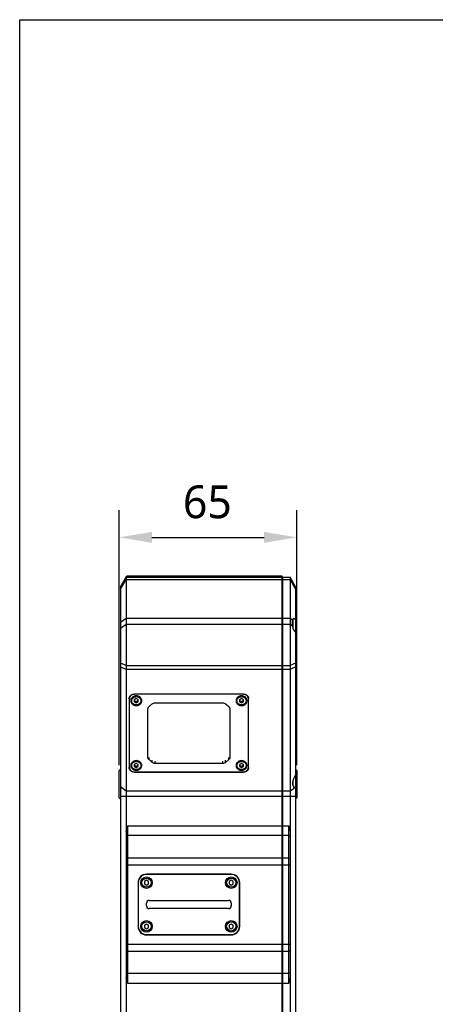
# Model space of a CAD drawing. Header units: millimetres. Extents: x 225 to 441, y -304 to -147.
# Tile 8 of 28: x 225 to 263, y -237 to -147. Entities that reach past the tile are written whole.
import ezdxf

# ---------------------------------------------------------------- set-up
doc = ezdxf.new("R2010")
doc.units = ezdxf.units.MM
doc.header["$LTSCALE"] = 23.1
doc.header["$PDMODE"] = 3
doc.header["$PDSIZE"] = 8
doc.layers.get('0').update_dxf_attribs({"linetype": 'CONTINUOUS'})
doc.layers.get('Defpoints').update_dxf_attribs({"linetype": 'CONTINUOUS'})
doc.layers.add('00_COMPONENTS', color=7, linetype='CONTINUOUS')
doc.layers.add('51__DRAFT_DIMS', color=7, linetype='CONTINUOUS')
doc.styles.get("Standard").update_dxf_attribs({"font": 'Roboto-Regular.ttf'})
doc.dimstyles.new('DIMSTYLE_3', dxfattribs={"dimtxt": 3, "dimasz": 3, "dimexe": 2.5, "dimexo": 0.5, "dimgap": 0.75, "dimtad": 1, "dimlfac": 4, "dimdsep": 46, "dimtxsty": 'STANDARD', "dimblk": '_FILLED', "dimblk1": '_FILLED', "dimblk2": '_FILLED', "dimcen": 0.09, "dimclrt": 3, "dimazin": 2, "dimtp": 0.3, "dimtm": 0.3, "dimtfac": 1, "dimtofl": 0, "dimtmove": 0, "dimatfit": 3, "dimldrblk": '_FILLED', "dimfxl": 1, "dimtolj": 1, "dimarcsym": 0})

# ---------------------------------------------------------------- blocks, each defined once
blk = doc.blocks.new('_FILLED')
at = {"color": 0, "linetype": 'ByBlock'}
blk.add_solid([(0, 0), (-1, 0.167), (-1, -0.167)], dxfattribs=at)
blk = doc.blocks.new('*D14')
at = {"layer": '51__DRAFT_DIMS', "color": 0, "lineweight": -2}
for p, q in [((234.561, -214.762), (234.561, -191.44)), ((250.811, -214.762), (250.811, -191.44)), ((237.561, -193.94), (247.811, -193.94))]:
    blk.add_line(p, q, dxfattribs=at)
at = {"layer": 'Defpoints', "color": 0}
for p in [(250.811, -193.94), (234.561, -215.262), (250.811, -215.262)]:
    blk.add_point(p, dxfattribs=at)
at = {"layer": '51__DRAFT_DIMS', "color": 0, "linetype": 'ByBlock', "lineweight": -2, "xscale": 3, "yscale": 3, "zscale": 3, "rotation": 180}
blk.add_blockref('_FILLED', (234.561, -193.94), dxfattribs=at)
at = {"layer": '51__DRAFT_DIMS', "color": 0, "linetype": 'ByBlock', "lineweight": -2, "xscale": 3, "yscale": 3, "zscale": 3}
blk.add_blockref('_FILLED', (250.811, -193.94), dxfattribs=at)
at = {"layer": '51__DRAFT_DIMS', "color": 3, "insert": (242.624, -189.19), "char_height": 3, "attachment_point": 2, "line_spacing_factor": 0.9}
blk.add_mtext('\\A1;65', dxfattribs=at)

msp = doc.modelspace()

# ---------------------------------------------------------------- linework, layer by layer
msp.add_lwpolyline([(225.4664, -146.6056), (441.0682, -146.6056), (441.0682, -304.3292), (225.4664, -304.3292)], close=True)
at = {"layer": '00_COMPONENTS', "color": 7}
for p, q in [((234.6859, -198.4494), (235.2574, -197.4494)), ((235.1859, -197.5744), (235.1859, -247.3841)), ((235.1859, -197.5744), (249.4359, -197.5744)), ((235.2574, -197.4494), (249.4359, -197.4494)), ((249.4359, -197.4494), (249.4359, -247.6786)), ((249.4359, -197.7994), (249.4859, -197.7994)), ((249.4859, -197.5744), (249.4859, -247.6786)), ((249.4859, -197.5744), (250.1859, -197.5744)), ((250.1859, -197.5744), (250.1859, -247.6342)), ((250.6859, -198.4494), (250.1859, -197.5744)), ((234.6859, -198.4494), (234.6859, -247.8904)), ((250.6859, -198.4494), (250.6859, -202.5966)), ((250.4359, -201.4512), (250.4359, -202.261)), ((250.6859, -202.601), (250.6859, -247.8904)), ((235.4734, -208.6913), (235.4734, -214.9891)), ((235.4984, -214.9891), (235.4984, -208.5565)), ((236.1234, -208.6878), (235.9359, -208.7838)), ((235.9359, -208.7838), (235.9359, -208.9758)), ((235.9359, -208.8488), (236.1234, -208.9449)), ((245.9234, -208.27), (235.9484, -208.27)), ((245.9234, -208.2922), (235.9484, -208.2922)), ((236.3109, -208.7838), (236.1234, -208.6878)), ((236.1234, -208.9449), (236.3109, -208.8488)), ((236.3109, -208.9758), (236.3109, -208.7838)), ((245.7484, -208.6878), (245.5609, -208.7838)), ((245.5609, -208.7838), (245.5609, -208.9758)), ((245.5609, -208.8488), (245.7484, -208.9449)), ((245.9359, -208.7838), (245.7484, -208.6878)), ((245.7484, -208.9449), (245.9359, -208.8488)), ((245.9359, -208.9758), (245.9359, -208.7838)), ((246.3734, -214.9891), (246.3734, -208.5565)), ((246.3984, -214.9891), (246.3984, -208.6913)), ((235.9359, -208.9758), (236.1234, -209.0718)), ((236.1234, -209.0718), (236.1234, -208.9449)), ((236.1234, -209.0718), (236.3109, -208.9758)), ((237.1859, -214.0308), (237.1859, -209.6496)), ((237.2958, -209.4144), (237.5761, -209.1657)), ((237.8413, -209.0683), (244.0306, -209.0683)), ((244.2958, -209.1657), (244.5761, -209.4144)), ((244.6859, -209.6496), (244.6859, -214.0308)), ((245.5609, -208.9758), (245.7484, -209.0718)), ((245.7484, -209.0718), (245.7484, -208.9449)), ((245.7484, -209.0718), (245.9359, -208.9758)), ((237.5761, -214.5147), (237.2958, -214.266)), ((244.5761, -214.266), (244.2958, -214.5147)), ((234.5609, -215.2619), (234.6859, -215.1369)), ((236.1234, -214.6086), (235.9359, -214.7046)), ((235.9359, -214.7046), (235.9359, -214.8966)), ((235.9359, -214.7696), (236.1234, -214.8657)), ((235.9359, -214.8966), (236.1234, -214.9926)), ((236.3109, -214.7046), (236.1234, -214.6086)), ((236.1234, -214.8657), (236.3109, -214.7696)), ((236.1234, -214.9926), (236.1234, -214.8657)), ((236.1234, -214.9926), (236.3109, -214.8966)), ((236.3109, -214.8966), (236.3109, -214.7046)), ((244.0306, -214.6121), (237.8413, -214.6121)), ((245.7484, -214.6086), (245.5609, -214.7046)), ((245.5609, -214.7046), (245.5609, -214.8966)), ((245.5609, -214.7696), (245.7484, -214.8657)), ((245.5609, -214.8966), (245.7484, -214.9926)), ((245.9359, -214.7046), (245.7484, -214.6086)), ((245.7484, -214.8657), (245.9359, -214.7696)), ((245.7484, -214.9926), (245.7484, -214.8657)), ((245.7484, -214.9926), (245.9359, -214.8966)), ((245.9359, -214.8966), (245.9359, -214.7046)), ((250.8109, -215.2619), (250.6859, -215.1369)), ((234.5609, -217.7619), (234.5609, -215.2619)), ((235.9484, -215.3882), (245.9234, -215.3882)), ((235.9484, -215.4104), (245.9234, -215.4104)), ((250.8109, -215.2619), (250.8109, -217.7619)), ((250.4359, -216.1713), (250.4359, -216.6545)), ((234.5609, -217.7619), (234.6859, -217.8869)), ((250.8109, -217.7619), (250.6859, -217.8869)), ((235.3109, -220.3321), (235.3109, -234.6918)), ((250.0609, -234.6918), (250.0609, -220.3321)), ((244.8109, -224.7369), (237.0609, -224.7369)), ((244.8109, -224.7619), (237.0609, -224.7619)), ((236.2859, -225.5119), (236.2859, -229.5119)), ((236.3109, -225.5119), (236.3109, -229.5119)), ((237.0609, -225.2954), (236.8734, -225.4037)), ((236.8734, -225.4037), (236.8734, -225.6202)), ((236.8734, -225.6202), (237.0609, -225.7285)), ((237.2484, -225.4037), (237.0609, -225.2954)), ((237.0609, -225.7285), (237.2484, -225.6202)), ((237.2484, -225.6202), (237.2484, -225.4037)), ((244.8109, -225.2954), (244.6234, -225.4037)), ((244.6234, -225.4037), (244.6234, -225.6202)), ((244.6234, -225.6202), (244.8109, -225.7285)), ((244.9984, -225.4037), (244.8109, -225.2954)), ((244.8109, -225.7285), (244.9984, -225.6202)), ((244.9984, -225.6202), (244.9984, -225.4037)), ((245.5609, -229.5119), (245.5609, -225.5119)), ((245.5859, -229.5119), (245.5859, -225.5119)), ((237.0609, -227.6369), (237.0609, -227.3869)), ((237.3109, -227.1369), (244.5609, -227.1369)), ((244.8109, -227.3869), (244.8109, -227.6369)), ((244.5609, -227.8869), (237.3109, -227.8869)), ((237.0609, -229.2954), (236.8734, -229.4037)), ((236.8734, -229.4037), (236.8734, -229.6202)), ((237.2484, -229.4037), (237.0609, -229.2954)), ((237.2484, -229.6202), (237.2484, -229.4037)), ((244.8109, -229.2954), (244.6234, -229.4037)), ((244.6234, -229.4037), (244.6234, -229.6202)), ((244.9984, -229.4037), (244.8109, -229.2954)), ((244.9984, -229.6202), (244.9984, -229.4037)), ((236.8734, -229.6202), (237.0609, -229.7285)), ((237.0609, -229.7285), (237.2484, -229.6202)), ((237.0609, -230.2619), (244.8109, -230.2619)), ((237.0609, -230.2869), (244.8109, -230.2869)), ((244.6234, -229.6202), (244.8109, -229.7285)), ((244.8109, -229.7285), (244.9984, -229.6202))]:
    msp.add_line(p, q, dxfattribs=at)
at = {"layer": '00_COMPONENTS', "color": 4}
for p, q in [((234.6859, -198.6691), (235.1859, -197.7941)), ((235.1859, -197.7941), (249.4359, -197.7941)), ((249.4359, -197.9532), (249.4859, -197.9532)), ((249.4859, -197.7941), (250.1859, -197.7941)), ((250.1859, -197.7941), (250.6859, -198.6691)), ((235.1859, -201.3548), (234.6859, -201.7172)), ((249.4359, -201.3548), (235.1859, -201.3548)), ((249.4359, -201.5139), (249.4859, -201.5139)), ((250.1859, -201.3548), (249.4859, -201.3548)), ((250.4015, -201.511), (250.1859, -201.3548)), ((250.4109, -201.4526), (250.4109, -202.1405)), ((234.6859, -202.2475), (235.1859, -201.8851)), ((235.1859, -201.8851), (250.1859, -201.8851)), ((250.1859, -201.8851), (250.4015, -202.0414)), ((235.1859, -205.6437), (234.6859, -205.4296)), ((234.6859, -205.7759), (235.1859, -205.99)), ((235.1859, -205.6437), (250.1859, -205.6437)), ((235.1859, -205.99), (249.4359, -205.99)), ((249.4359, -205.8861), (249.4859, -205.8861)), ((249.4859, -205.99), (250.1859, -205.99)), ((250.6859, -205.4296), (250.1859, -205.6437)), ((250.1859, -205.99), (250.6859, -205.7759)), ((235.9484, -208.2922), (235.9484, -208.27)), ((245.9234, -208.2922), (245.9234, -208.27)), ((237.2958, -214.266), (237.2958, -214.0582)), ((244.5761, -214.266), (244.5761, -214.0582)), ((237.5761, -214.5147), (237.5761, -214.3069)), ((237.8413, -214.6121), (237.8413, -214.4043)), ((244.0306, -214.6121), (244.0306, -214.4043)), ((244.2958, -214.5147), (244.2958, -214.3069)), ((235.9484, -215.4104), (235.9484, -215.3882)), ((245.9234, -215.4104), (245.9234, -215.3882)), ((235.1859, -217.1413), (234.6859, -216.7373)), ((250.1859, -217.1413), (250.6453, -216.7701)), ((250.4109, -216.2984), (250.4109, -216.5679)), ((234.6859, -217.6031), (250.6859, -217.6031)), ((249.4359, -217.1413), (235.1859, -217.1413)), ((249.4359, -217.0374), (249.4859, -217.0374)), ((250.1859, -217.1413), (249.4859, -217.1413)), ((235.3109, -220.3321), (250.0609, -220.3321)), ((235.3109, -221.1892), (235.1859, -221.2964)), ((249.4359, -221.1892), (235.3109, -221.1892)), ((249.4359, -221.3821), (249.4859, -221.3821)), ((250.0609, -221.1892), (249.4859, -221.1892)), ((250.0609, -221.1892), (250.1859, -221.2964)), ((235.3109, -223.2346), (235.1859, -223.3417)), ((235.3109, -223.2346), (249.4359, -223.2346)), ((249.4859, -223.2346), (250.0609, -223.2346)), ((250.0609, -223.2346), (250.1859, -223.3417)), ((235.1859, -223.8775), (250.1859, -223.8775)), ((249.4359, -223.4274), (249.4859, -223.4274)), ((235.1859, -231.1464), (250.1859, -231.1464)), ((235.3109, -231.7893), (235.1859, -231.6822)), ((235.3109, -231.7893), (249.4359, -231.7893)), ((249.4359, -231.5964), (249.4859, -231.5964)), ((249.4859, -231.7893), (250.0609, -231.7893)), ((250.0609, -231.7893), (250.1859, -231.6822)), ((235.3109, -233.8347), (235.1859, -233.7275)), ((249.4359, -233.8347), (235.3109, -233.8347)), ((249.4359, -233.6418), (249.4859, -233.6418)), ((250.0609, -233.8347), (249.4859, -233.8347)), ((250.0609, -233.8347), (250.1859, -233.7275)), ((235.3109, -234.6918), (250.0609, -234.6918))]:
    msp.add_line(p, q, dxfattribs=at)
at = {"layer": '00_COMPONENTS', "color": 7}
for centre in [(237.0609, -225.5119), (244.8109, -225.5119), (237.0609, -229.5119), (244.8109, -229.5119)]:
    msp.add_circle(centre, 0.525, dxfattribs=at)
at = {"layer": '00_COMPONENTS', "color": 4}
for centre in [(237.0609, -225.5119), (244.8109, -225.5119), (237.0609, -229.5119), (244.8109, -229.5119)]:
    msp.add_circle(centre, 0.422, dxfattribs=at)
at = {"layer": '00_COMPONENTS', "color": 7}
for centre, radius, start, end in [((250.4109, -201.4512), 0.025, 360, 70.253145), ((236.0173, -208.8451), 0.3939, 182.523379, 185.030216), ((236.2296, -208.8451), 0.3939, 354.969784, 357.476621), ((245.6423, -208.8451), 0.3939, 182.523379, 185.030216), ((245.8546, -208.8451), 0.3939, 354.969784, 357.476621), ((236.0173, -214.7659), 0.3939, 182.523379, 185.030216), ((236.2296, -214.7659), 0.3939, 354.969784, 357.476621), ((245.6423, -214.7659), 0.3939, 182.523379, 185.030216), ((245.8546, -214.7659), 0.3939, 354.969784, 357.476621), ((237.0609, -225.5119), 0.775, 90, 180), ((237.0609, -225.5119), 0.75, 90, 180), ((244.8109, -225.5119), 0.775, 0, 90), ((244.8109, -225.5119), 0.75, 0, 90), ((237.3109, -227.3869), 0.25, 90, 180), ((237.3109, -227.6369), 0.25, 180, 270), ((244.5609, -227.3869), 0.25, 0, 90), ((244.5609, -227.6369), 0.25, 270, 360), ((237.0609, -229.5119), 0.775, 180, 270), ((237.0609, -229.5119), 0.75, 180, 270), ((244.8109, -229.5119), 0.775, 270, 360), ((244.8109, -229.5119), 0.75, 270, 360)]:
    msp.add_arc(centre, radius, start, end, dxfattribs=at)
for centre, major_axis, ratio, start_param, end_param in [((250.7574, -201.9887), (-0.2891, 0.6172), 0.3397624, -0.7418481, 0.5431723), ((250.7574, -201.9887), (0, 0.625), 0.5714286, -4.627971, -3.3429506), ((250.7574, -216.1532), (0.213, 0.6171), 0.4645594, 0.8402999, 3.4614069)]:
    msp.add_ellipse(centre, major_axis=major_axis, ratio=ratio, start_param=start_param, end_param=end_param, dxfattribs=at)
for points, knots in [([(250.4015, -202.0414), (250.3968, -201.9441), (250.3932, -201.8036), (250.3952, -201.6267), (250.3988, -201.5472), (250.4015, -201.511)], [0, 0, 0, 0, 0.5502899, 0.7947852, 1, 1, 1, 1]), ([(235.4734, -208.6913), (235.4734, -208.6637), (235.4796, -208.6081), (235.5071, -208.5283), (235.5515, -208.4549), (235.6112, -208.3908), (235.6836, -208.3383), (235.7662, -208.2993), (235.8555, -208.2754), (235.9174, -208.27), (235.9484, -208.27)], [0, 0, 0, 0, 0.1175628, 0.2363059, 0.3571994, 0.4808462, 0.6074058, 0.7365981, 0.8677697, 1, 1, 1, 1]), ([(235.9484, -208.2922), (235.9191, -208.2922), (235.8604, -208.2972), (235.7757, -208.3199), (235.6976, -208.3568), (235.6289, -208.4066), (235.5724, -208.4674), (235.5303, -208.5369), (235.5043, -208.6125), (235.4984, -208.6652), (235.4984, -208.6913)], [0, 0, 0, 0, 0.1322307, 0.263402, 0.3925942, 0.5191538, 0.6428006, 0.7636941, 0.8824369, 1, 1, 1, 1]), ([(236.1234, -208.4363), (236.0908, -208.4363), (236.0256, -208.442), (235.9316, -208.4672), (235.8447, -208.5082), (235.7684, -208.5634), (235.7056, -208.631), (235.6588, -208.7082), (235.63, -208.7922), (235.6234, -208.8508), (235.6234, -208.8798)], [0, 0, 0, 0, 0.1322305, 0.263402, 0.3925942, 0.5191538, 0.6428007, 0.7636942, 0.8824372, 1, 1, 1, 1]), ([(235.6484, -208.8553), (235.6484, -208.825), (235.6557, -208.764), (235.6877, -208.6771), (235.7391, -208.5987), (235.7842, -208.5546), (235.8089, -208.5349)], [0, 0, 0, 0, 0.2454561, 0.4929286, 0.7441027, 1, 1, 1, 1]), ([(236.5984, -208.8553), (236.5984, -208.8835), (236.5922, -208.9402), (236.5644, -209.0216), (236.5196, -209.0962), (236.4597, -209.1611), (236.3872, -209.2141), (236.2772, -209.2664), (236.1234, -209.2935), (235.9697, -209.2664), (235.8597, -209.2141), (235.7871, -209.1611), (235.7272, -209.0961), (235.6824, -209.0216), (235.6547, -208.9402), (235.6484, -208.8835), (235.6484, -208.8553)], [0, 0, 0, 0, 0.0597463, 0.1199188, 0.1808855, 0.242889, 0.3060151, 0.3701768, 0.5000014, 0.6298256, 0.6939868, 0.7571124, 0.8191153, 0.8800817, 0.9402538, 1, 1, 1, 1]), ([(236.6234, -208.8798), (236.6234, -208.8508), (236.6169, -208.7922), (236.588, -208.7082), (236.5412, -208.631), (236.4784, -208.5634), (236.4021, -208.5082), (236.3153, -208.4672), (236.2212, -208.442), (236.1561, -208.4363), (236.1234, -208.4363)], [0, 0, 0, 0, 0.1175628, 0.2363058, 0.3571993, 0.4808462, 0.6074058, 0.736598, 0.8677695, 1, 1, 1, 1]), ([(236.4382, -208.5352), (236.4629, -208.5548), (236.5079, -208.5989), (236.5592, -208.6773), (236.5912, -208.7641), (236.5984, -208.8251), (236.5984, -208.8553)], [0, 0, 0, 0, 0.2558872, 0.5070582, 0.7545348, 1, 1, 1, 1]), ([(245.7484, -208.4363), (245.7158, -208.4363), (245.6506, -208.442), (245.5566, -208.4672), (245.4697, -208.5082), (245.3934, -208.5634), (245.3306, -208.631), (245.2838, -208.7082), (245.255, -208.7922), (245.2484, -208.8508), (245.2484, -208.8798)], [0, 0, 0, 0, 0.1322305, 0.263402, 0.3925942, 0.5191538, 0.6428007, 0.7636942, 0.8824372, 1, 1, 1, 1]), ([(245.2734, -208.8553), (245.2734, -208.825), (245.2807, -208.764), (245.3127, -208.6771), (245.3641, -208.5987), (245.4092, -208.5546), (245.4339, -208.5349)], [0, 0, 0, 0, 0.2454561, 0.4929286, 0.7441027, 1, 1, 1, 1]), ([(246.2234, -208.8553), (246.2234, -208.8835), (246.2172, -208.9402), (246.1894, -209.0216), (246.1446, -209.0962), (246.0847, -209.1611), (246.0122, -209.2141), (245.9022, -209.2664), (245.7484, -209.2935), (245.5947, -209.2664), (245.4847, -209.2141), (245.4121, -209.1611), (245.3522, -209.0961), (245.3074, -209.0216), (245.2797, -208.9402), (245.2734, -208.8835), (245.2734, -208.8553)], [0, 0, 0, 0, 0.0597463, 0.1199188, 0.1808855, 0.242889, 0.3060151, 0.3701768, 0.5000014, 0.6298256, 0.6939868, 0.7571124, 0.8191153, 0.8800817, 0.9402538, 1, 1, 1, 1]), ([(246.2484, -208.8798), (246.2484, -208.8508), (246.2419, -208.7922), (246.213, -208.7082), (246.1662, -208.631), (246.1034, -208.5634), (246.0271, -208.5082), (245.9403, -208.4672), (245.8462, -208.442), (245.7811, -208.4363), (245.7484, -208.4363)], [0, 0, 0, 0, 0.1175628, 0.2363058, 0.3571993, 0.4808462, 0.6074058, 0.736598, 0.8677695, 1, 1, 1, 1]), ([(245.9234, -208.27), (245.9544, -208.27), (246.0163, -208.2754), (246.1057, -208.2993), (246.1882, -208.3383), (246.2607, -208.3908), (246.3203, -208.4549), (246.3648, -208.5283), (246.3922, -208.6081), (246.3984, -208.6637), (246.3984, -208.6913)], [0, 0, 0, 0, 0.1322303, 0.2634019, 0.3925942, 0.5191538, 0.6428006, 0.7636941, 0.8824372, 1, 1, 1, 1]), ([(246.3734, -208.6913), (246.3734, -208.6652), (246.3676, -208.6125), (246.3416, -208.5369), (246.2994, -208.4674), (246.2429, -208.4066), (246.1743, -208.3568), (246.0961, -208.3199), (246.0114, -208.2972), (245.9528, -208.2922), (245.9234, -208.2922)], [0, 0, 0, 0, 0.1175631, 0.2363059, 0.3571994, 0.4808462, 0.6074058, 0.736598, 0.8677693, 1, 1, 1, 1]), ([(246.0632, -208.5352), (246.0879, -208.5548), (246.1329, -208.5989), (246.1842, -208.6773), (246.2162, -208.7641), (246.2234, -208.8251), (246.2234, -208.8553)], [0, 0, 0, 0, 0.2558872, 0.5070582, 0.7545348, 1, 1, 1, 1]), ([(235.6234, -208.8798), (235.6234, -208.9088), (235.63, -208.9673), (235.6588, -209.0513), (235.7056, -209.1286), (235.7684, -209.1961), (235.8447, -209.2514), (235.9316, -209.2924), (236.0256, -209.3176), (236.0908, -209.3233), (236.1234, -209.3233)], [0, 0, 0, 0, 0.1175628, 0.2363058, 0.3571993, 0.4808462, 0.6074058, 0.736598, 0.8677695, 1, 1, 1, 1]), ([(235.6249, -208.8797), (235.6274, -208.9072), (235.6382, -208.9623), (235.6712, -209.0404), (235.72, -209.1115), (235.8042, -209.1945), (235.9393, -209.2686), (236.0618, -209.2887), (236.1234, -209.2887)], [0, 0, 0, 0, 0.1177222, 0.2369172, 0.3583665, 0.4825089, 0.7377198, 1, 1, 1, 1]), ([(236.1234, -209.2887), (236.185, -209.2887), (236.3075, -209.2686), (236.4426, -209.1945), (236.5269, -209.1115), (236.5756, -209.0404), (236.6087, -208.9623), (236.6195, -208.9072), (236.6219, -208.8797)], [0, 0, 0, 0, 0.2622802, 0.5174911, 0.6416335, 0.7630828, 0.8822778, 1, 1, 1, 1]), ([(236.1234, -209.3233), (236.1561, -209.3233), (236.2212, -209.3176), (236.3153, -209.2924), (236.4021, -209.2514), (236.4784, -209.1961), (236.5412, -209.1286), (236.588, -209.0513), (236.6169, -208.9673), (236.6234, -208.9088), (236.6234, -208.8798)], [0, 0, 0, 0, 0.1322305, 0.263402, 0.3925942, 0.5191538, 0.6428007, 0.7636942, 0.8824372, 1, 1, 1, 1]), ([(237.1859, -209.6496), (237.1859, -209.6278), (237.1908, -209.5839), (237.2125, -209.5209), (237.2476, -209.463), (237.2786, -209.4296), (237.2958, -209.4144)], [0, 0, 0, 0, 0.2444915, 0.4914375, 0.7428557, 1, 1, 1, 1]), ([(237.5761, -209.1657), (237.6114, -209.1344), (237.6962, -209.0849), (237.7927, -209.0683), (237.8413, -209.0683)], [0, 0, 0, 0, 0.4925097, 1, 1, 1, 1]), ([(244.0306, -209.0683), (244.0792, -209.0683), (244.1757, -209.0849), (244.2605, -209.1344), (244.2958, -209.1657)], [0, 0, 0, 0, 0.5074903, 1, 1, 1, 1]), ([(244.5761, -209.4144), (244.5932, -209.4296), (244.6243, -209.463), (244.6594, -209.5209), (244.681, -209.5839), (244.6859, -209.6278), (244.6859, -209.6496)], [0, 0, 0, 0, 0.2571443, 0.5085625, 0.7555085, 1, 1, 1, 1]), ([(245.2484, -208.8798), (245.2484, -208.9088), (245.255, -208.9673), (245.2838, -209.0513), (245.3306, -209.1286), (245.3934, -209.1961), (245.4697, -209.2514), (245.5566, -209.2924), (245.6506, -209.3176), (245.7158, -209.3233), (245.7484, -209.3233)], [0, 0, 0, 0, 0.1175628, 0.2363058, 0.3571993, 0.4808462, 0.6074058, 0.736598, 0.8677695, 1, 1, 1, 1]), ([(245.2499, -208.8797), (245.2524, -208.9072), (245.2632, -208.9623), (245.2962, -209.0404), (245.345, -209.1115), (245.4292, -209.1945), (245.5643, -209.2686), (245.6868, -209.2887), (245.7484, -209.2887)], [0, 0, 0, 0, 0.1177222, 0.2369172, 0.3583665, 0.4825089, 0.7377198, 1, 1, 1, 1]), ([(245.7484, -209.2887), (245.81, -209.2887), (245.9325, -209.2686), (246.0676, -209.1945), (246.1519, -209.1115), (246.2006, -209.0404), (246.2337, -208.9623), (246.2445, -208.9072), (246.2469, -208.8797)], [0, 0, 0, 0, 0.2622802, 0.5174911, 0.6416335, 0.7630828, 0.8822778, 1, 1, 1, 1]), ([(245.7484, -209.3233), (245.7811, -209.3233), (245.8462, -209.3176), (245.9403, -209.2924), (246.0271, -209.2514), (246.1034, -209.1961), (246.1662, -209.1286), (246.213, -209.0513), (246.2419, -208.9673), (246.2484, -208.9088), (246.2484, -208.8798)], [0, 0, 0, 0, 0.1322305, 0.263402, 0.3925942, 0.5191538, 0.6428007, 0.7636942, 0.8824372, 1, 1, 1, 1]), ([(237.2958, -214.266), (237.2786, -214.2508), (237.2476, -214.2174), (237.2125, -214.1595), (237.1908, -214.0965), (237.1859, -214.0526), (237.1859, -214.0308)], [0, 0, 0, 0, 0.2571443, 0.5085625, 0.7555085, 1, 1, 1, 1]), ([(244.6859, -214.0308), (244.6859, -214.0526), (244.681, -214.0965), (244.6594, -214.1595), (244.6243, -214.2174), (244.5932, -214.2508), (244.5761, -214.266)], [0, 0, 0, 0, 0.2444915, 0.4914375, 0.7428557, 1, 1, 1, 1]), ([(235.4734, -214.7813), (235.4734, -214.8042), (235.4777, -214.8502), (235.4902, -214.8946), (235.4984, -214.9161)], [0, 0, 0, 0, 0.4982574, 1, 1, 1, 1]), ([(235.9484, -215.4104), (235.9174, -215.4104), (235.8555, -215.405), (235.7662, -215.3811), (235.6836, -215.3421), (235.6112, -215.2896), (235.5515, -215.2255), (235.5071, -215.1521), (235.4796, -215.0723), (235.4734, -215.0167), (235.4734, -214.9891)], [0, 0, 0, 0, 0.1322303, 0.2634019, 0.3925942, 0.5191538, 0.6428006, 0.7636941, 0.8824372, 1, 1, 1, 1]), ([(235.4984, -214.9891), (235.4984, -215.0152), (235.5043, -215.0679), (235.5303, -215.1435), (235.5724, -215.213), (235.6289, -215.2738), (235.6976, -215.3236), (235.7757, -215.3605), (235.8604, -215.3831), (235.9191, -215.3882), (235.9484, -215.3882)], [0, 0, 0, 0, 0.1175631, 0.2363059, 0.3571994, 0.4808462, 0.6074058, 0.736598, 0.8677693, 1, 1, 1, 1]), ([(236.1234, -214.3571), (236.0908, -214.3571), (236.0256, -214.3628), (235.9316, -214.388), (235.8447, -214.429), (235.7684, -214.4842), (235.7056, -214.5518), (235.6588, -214.629), (235.63, -214.713), (235.6234, -214.7716), (235.6234, -214.8006)], [0, 0, 0, 0, 0.1322305, 0.263402, 0.3925942, 0.5191538, 0.6428007, 0.7636942, 0.8824372, 1, 1, 1, 1]), ([(235.6234, -214.8006), (235.6234, -214.8296), (235.63, -214.8881), (235.6588, -214.9721), (235.7056, -215.0494), (235.7684, -215.1169), (235.8447, -215.1722), (235.9316, -215.2132), (236.0256, -215.2384), (236.0908, -215.2441), (236.1234, -215.2441)], [0, 0, 0, 0, 0.1175628, 0.2363058, 0.3571993, 0.4808462, 0.6074058, 0.736598, 0.8677695, 1, 1, 1, 1]), ([(235.6249, -214.8005), (235.6274, -214.828), (235.6382, -214.8831), (235.6712, -214.9612), (235.72, -215.0323), (235.8042, -215.1153), (235.9393, -215.1894), (236.0618, -215.2095), (236.1234, -215.2095)], [0, 0, 0, 0, 0.1177222, 0.2369172, 0.3583665, 0.4825089, 0.7377198, 1, 1, 1, 1]), ([(235.6484, -214.7761), (235.6484, -214.7458), (235.6557, -214.6848), (235.6877, -214.5979), (235.7391, -214.5195), (235.7842, -214.4754), (235.8089, -214.4557)], [0, 0, 0, 0, 0.2454561, 0.4929286, 0.7441027, 1, 1, 1, 1]), ([(236.5984, -214.7761), (236.5984, -214.8043), (236.5922, -214.861), (236.5644, -214.9424), (236.5196, -215.0169), (236.4597, -215.0819), (236.3872, -215.1349), (236.2772, -215.1872), (236.1234, -215.2143), (235.9697, -215.1872), (235.8597, -215.1349), (235.7871, -215.0819), (235.7272, -215.0169), (235.6824, -214.9424), (235.6547, -214.861), (235.6484, -214.8043), (235.6484, -214.7761)], [0, 0, 0, 0, 0.0597463, 0.1199188, 0.1808855, 0.242889, 0.3060151, 0.3701768, 0.5000014, 0.6298256, 0.6939868, 0.7571124, 0.8191153, 0.8800817, 0.9402538, 1, 1, 1, 1]), ([(236.6234, -214.8006), (236.6234, -214.7716), (236.6169, -214.713), (236.588, -214.629), (236.5412, -214.5518), (236.4784, -214.4842), (236.4021, -214.429), (236.3153, -214.388), (236.2212, -214.3628), (236.1561, -214.3571), (236.1234, -214.3571)], [0, 0, 0, 0, 0.1175628, 0.2363058, 0.3571993, 0.4808462, 0.6074058, 0.736598, 0.8677695, 1, 1, 1, 1]), ([(236.1234, -215.2095), (236.185, -215.2095), (236.3075, -215.1894), (236.4426, -215.1153), (236.5269, -215.0323), (236.5756, -214.9612), (236.6087, -214.8831), (236.6195, -214.828), (236.6219, -214.8005)], [0, 0, 0, 0, 0.2622802, 0.5174911, 0.6416335, 0.7630828, 0.8822778, 1, 1, 1, 1]), ([(236.1234, -215.2441), (236.1561, -215.2441), (236.2212, -215.2384), (236.3153, -215.2132), (236.4021, -215.1722), (236.4784, -215.1169), (236.5412, -215.0494), (236.588, -214.9721), (236.6169, -214.8881), (236.6234, -214.8296), (236.6234, -214.8006)], [0, 0, 0, 0, 0.1322305, 0.263402, 0.3925942, 0.5191538, 0.6428007, 0.7636942, 0.8824372, 1, 1, 1, 1]), ([(236.4382, -214.456), (236.4629, -214.4756), (236.5079, -214.5197), (236.5592, -214.5981), (236.5912, -214.6849), (236.5984, -214.7459), (236.5984, -214.7761)], [0, 0, 0, 0, 0.2558872, 0.5070582, 0.7545348, 1, 1, 1, 1]), ([(237.8413, -214.6121), (237.7927, -214.6121), (237.6962, -214.5955), (237.6114, -214.546), (237.5761, -214.5147)], [0, 0, 0, 0, 0.5074903, 1, 1, 1, 1]), ([(244.2958, -214.5147), (244.2605, -214.546), (244.1757, -214.5955), (244.0792, -214.6121), (244.0306, -214.6121)], [0, 0, 0, 0, 0.4925097, 1, 1, 1, 1]), ([(245.7484, -214.3571), (245.7158, -214.3571), (245.6506, -214.3628), (245.5566, -214.388), (245.4697, -214.429), (245.3934, -214.4842), (245.3306, -214.5518), (245.2838, -214.629), (245.255, -214.713), (245.2484, -214.7716), (245.2484, -214.8006)], [0, 0, 0, 0, 0.1322305, 0.263402, 0.3925942, 0.5191538, 0.6428007, 0.7636942, 0.8824372, 1, 1, 1, 1]), ([(245.2484, -214.8006), (245.2484, -214.8296), (245.255, -214.8881), (245.2838, -214.9721), (245.3306, -215.0494), (245.3934, -215.1169), (245.4697, -215.1722), (245.5566, -215.2132), (245.6506, -215.2384), (245.7158, -215.2441), (245.7484, -215.2441)], [0, 0, 0, 0, 0.1175628, 0.2363058, 0.3571993, 0.4808462, 0.6074058, 0.736598, 0.8677695, 1, 1, 1, 1]), ([(245.2499, -214.8005), (245.2524, -214.828), (245.2632, -214.8831), (245.2962, -214.9612), (245.345, -215.0323), (245.4292, -215.1153), (245.5643, -215.1894), (245.6868, -215.2095), (245.7484, -215.2095)], [0, 0, 0, 0, 0.1177222, 0.2369172, 0.3583665, 0.4825089, 0.7377198, 1, 1, 1, 1]), ([(245.2734, -214.7761), (245.2734, -214.7458), (245.2807, -214.6848), (245.3127, -214.5979), (245.3641, -214.5195), (245.4092, -214.4754), (245.4339, -214.4557)], [0, 0, 0, 0, 0.2454561, 0.4929286, 0.7441027, 1, 1, 1, 1]), ([(246.2234, -214.7761), (246.2234, -214.8043), (246.2172, -214.861), (246.1894, -214.9424), (246.1446, -215.0169), (246.0847, -215.0819), (246.0122, -215.1349), (245.9022, -215.1872), (245.7484, -215.2143), (245.5947, -215.1872), (245.4847, -215.1349), (245.4121, -215.0819), (245.3522, -215.0169), (245.3074, -214.9424), (245.2797, -214.861), (245.2734, -214.8043), (245.2734, -214.7761)], [0, 0, 0, 0, 0.0597463, 0.1199188, 0.1808855, 0.242889, 0.3060151, 0.3701768, 0.5000014, 0.6298256, 0.6939868, 0.7571124, 0.8191153, 0.8800817, 0.9402538, 1, 1, 1, 1]), ([(246.2484, -214.8006), (246.2484, -214.7716), (246.2419, -214.713), (246.213, -214.629), (246.1662, -214.5518), (246.1034, -214.4842), (246.0271, -214.429), (245.9403, -214.388), (245.8462, -214.3628), (245.7811, -214.3571), (245.7484, -214.3571)], [0, 0, 0, 0, 0.1175628, 0.2363058, 0.3571993, 0.4808462, 0.6074058, 0.736598, 0.8677695, 1, 1, 1, 1]), ([(245.7484, -215.2095), (245.81, -215.2095), (245.9325, -215.1894), (246.0676, -215.1153), (246.1519, -215.0323), (246.2006, -214.9612), (246.2337, -214.8831), (246.2445, -214.828), (246.2469, -214.8005)], [0, 0, 0, 0, 0.2622802, 0.5174911, 0.6416335, 0.7630828, 0.8822778, 1, 1, 1, 1]), ([(245.7484, -215.2441), (245.7811, -215.2441), (245.8462, -215.2384), (245.9403, -215.2132), (246.0271, -215.1722), (246.1034, -215.1169), (246.1662, -215.0494), (246.213, -214.9721), (246.2419, -214.8881), (246.2484, -214.8296), (246.2484, -214.8006)], [0, 0, 0, 0, 0.1322305, 0.263402, 0.3925942, 0.5191538, 0.6428007, 0.7636942, 0.8824372, 1, 1, 1, 1]), ([(245.9234, -215.3882), (245.9528, -215.3882), (246.0114, -215.3831), (246.0961, -215.3605), (246.1743, -215.3236), (246.2429, -215.2738), (246.2994, -215.213), (246.3416, -215.1435), (246.3676, -215.0679), (246.3734, -215.0152), (246.3734, -214.9891)], [0, 0, 0, 0, 0.1322307, 0.263402, 0.3925942, 0.5191538, 0.6428006, 0.7636941, 0.8824369, 1, 1, 1, 1]), ([(246.3984, -214.9891), (246.3984, -215.0167), (246.3922, -215.0723), (246.3648, -215.1521), (246.3203, -215.2255), (246.2607, -215.2896), (246.1882, -215.3421), (246.1057, -215.3811), (246.0163, -215.405), (245.9544, -215.4104), (245.9234, -215.4104)], [0, 0, 0, 0, 0.1175628, 0.2363059, 0.3571994, 0.4808462, 0.6074058, 0.7365981, 0.8677697, 1, 1, 1, 1]), ([(246.0632, -214.456), (246.0879, -214.4756), (246.1329, -214.5197), (246.1842, -214.5981), (246.2162, -214.6849), (246.2234, -214.7459), (246.2234, -214.7761)], [0, 0, 0, 0, 0.2558872, 0.5070582, 0.7545348, 1, 1, 1, 1]), ([(246.3735, -214.9161), (246.3816, -214.8946), (246.3942, -214.8502), (246.3984, -214.8042), (246.3984, -214.7813)], [0, 0, 0, 0, 0.5017426, 1, 1, 1, 1]), ([(250.6453, -216.7701), (250.6487, -216.7691), (250.6626, -216.7647), (250.676, -216.759), (250.6859, -216.7541)], [0, 0, 0, 0, 0.2416183, 1, 1, 1, 1]), ([(235.1859, -220.8474), (235.2045, -220.807), (235.2387, -220.7246), (235.2789, -220.597), (235.3049, -220.4657), (235.3109, -220.3766), (235.3109, -220.3321)], [0, 0, 0, 0, 0.2500523, 0.5000711, 0.7500502, 1, 1, 1, 1]), ([(250.0609, -220.3321), (250.0609, -220.3766), (250.0669, -220.4657), (250.0929, -220.597), (250.1331, -220.7246), (250.1674, -220.807), (250.1859, -220.8474)], [0, 0, 0, 0, 0.2499496, 0.4999286, 0.7499475, 1, 1, 1, 1]), ([(235.3109, -234.6918), (235.3109, -234.6473), (235.3049, -234.5582), (235.2789, -234.4269), (235.2387, -234.2992), (235.2045, -234.2169), (235.1859, -234.1764)], [0, 0, 0, 0, 0.2499496, 0.4999286, 0.7499475, 1, 1, 1, 1]), ([(250.1859, -234.1764), (250.1674, -234.2169), (250.1331, -234.2992), (250.0929, -234.4269), (250.0669, -234.5582), (250.0609, -234.6473), (250.0609, -234.6918)], [0, 0, 0, 0, 0.2500523, 0.5000711, 0.7500502, 1, 1, 1, 1])]:
    msp.add_open_spline(points, degree=3, knots=knots, dxfattribs=at)
at = {"layer": '00_COMPONENTS', "color": 4}
for points in [[(235.7015, -208.8798), (235.7015, -208.8553), (235.707, -208.8059), (235.7313, -208.735), (235.7708, -208.6698), (235.8238, -208.6128), (235.8882, -208.5662), (235.9863, -208.5198), (236.1234, -208.4959), (236.2606, -208.5198), (236.3586, -208.5662), (236.423, -208.6128), (236.476, -208.6698), (236.5155, -208.735), (236.5399, -208.8059), (236.5454, -208.8553), (236.5454, -208.8798)], [(245.3265, -208.8798), (245.3265, -208.8553), (245.332, -208.8059), (245.3563, -208.735), (245.3958, -208.6698), (245.4488, -208.6128), (245.5132, -208.5662), (245.6113, -208.5198), (245.7484, -208.4959), (245.8856, -208.5198), (245.9836, -208.5662), (246.048, -208.6128), (246.101, -208.6698), (246.1405, -208.735), (246.1649, -208.8059), (246.1704, -208.8553), (246.1704, -208.8798)], [(236.5454, -208.8798), (236.5454, -208.9043), (236.5399, -208.9537), (236.5155, -209.0246), (236.476, -209.0898), (236.423, -209.1468), (236.3586, -209.1934), (236.2606, -209.2398), (236.1234, -209.2637), (235.9863, -209.2398), (235.8882, -209.1934), (235.8238, -209.1468), (235.7708, -209.0898), (235.7313, -209.0246), (235.707, -208.9537), (235.7015, -208.9043), (235.7015, -208.8798)], [(246.1704, -208.8798), (246.1704, -208.9043), (246.1649, -208.9537), (246.1405, -209.0246), (246.101, -209.0898), (246.048, -209.1468), (245.9836, -209.1934), (245.8856, -209.2398), (245.7484, -209.2637), (245.6113, -209.2398), (245.5132, -209.1934), (245.4488, -209.1468), (245.3958, -209.0898), (245.3563, -209.0246), (245.332, -208.9537), (245.3265, -208.9043), (245.3265, -208.8798)], [(235.7015, -214.8006), (235.7015, -214.7761), (235.707, -214.7267), (235.7313, -214.6558), (235.7708, -214.5906), (235.8238, -214.5336), (235.8882, -214.487), (235.9863, -214.4406), (236.1234, -214.4167), (236.2606, -214.4406), (236.3586, -214.487), (236.423, -214.5336), (236.476, -214.5906), (236.5155, -214.6558), (236.5399, -214.7267), (236.5454, -214.7761), (236.5454, -214.8006)], [(236.5454, -214.8006), (236.5454, -214.8251), (236.5399, -214.8745), (236.5155, -214.9454), (236.476, -215.0106), (236.423, -215.0676), (236.3586, -215.1142), (236.2606, -215.1605), (236.1234, -215.1845), (235.9863, -215.1605), (235.8882, -215.1142), (235.8238, -215.0676), (235.7708, -215.0106), (235.7313, -214.9454), (235.707, -214.8745), (235.7015, -214.8251), (235.7015, -214.8006)], [(245.3265, -214.8006), (245.3265, -214.7761), (245.332, -214.7267), (245.3563, -214.6558), (245.3958, -214.5906), (245.4488, -214.5336), (245.5132, -214.487), (245.6113, -214.4406), (245.7484, -214.4167), (245.8856, -214.4406), (245.9836, -214.487), (246.048, -214.5336), (246.101, -214.5906), (246.1405, -214.6558), (246.1649, -214.7267), (246.1704, -214.7761), (246.1704, -214.8006)], [(246.1704, -214.8006), (246.1704, -214.8251), (246.1649, -214.8745), (246.1405, -214.9454), (246.101, -215.0106), (246.048, -215.0676), (245.9836, -215.1142), (245.8856, -215.1605), (245.7484, -215.1845), (245.6113, -215.1605), (245.5132, -215.1142), (245.4488, -215.0676), (245.3958, -215.0106), (245.3563, -214.9454), (245.332, -214.8745), (245.3265, -214.8251), (245.3265, -214.8006)]]:
    msp.add_open_spline(points, degree=3, knots=[0, 0, 0, 0, 0.058843, 0.1182728, 0.1787813, 0.2406676, 0.3040118, 0.3686736, 0.5, 0.6313264, 0.6959882, 0.7593324, 0.8212187, 0.8817272, 0.941157, 1, 1, 1, 1], dxfattribs=at)

# ---------------------------------------------------------------- dimensions: what is measured, and where the dimension line sits
at = {"layer": '51__DRAFT_DIMS', "color": 4}
dim = msp.add_linear_dim(base=(250.8109, -193.9397), p1=(234.5609, -215.2619), p2=(250.8109, -215.2619), dimstyle='DIMSTYLE_3', dxfattribs=at)
dim.commit()
dim.dimension.update_dxf_attribs({"geometry": '*D14', "text_midpoint": (242.6244, -193.9397), "dimtype": 160})

doc.saveas('drawing.dxf')
